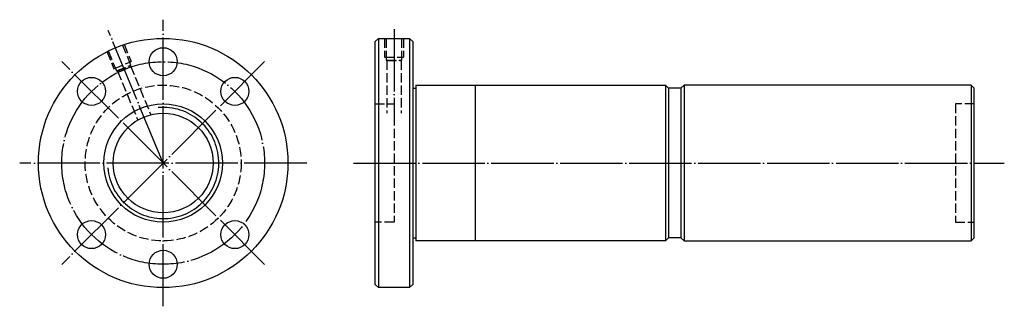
# Model space of a CAD drawing. Header units: millimetres. Extents: x -13 to 303, y 154 to 246.
import ezdxf

# ---------------------------------------------------------------- set-up
doc = ezdxf.new("R2010")
doc.units = ezdxf.units.MM
for name, pattern in [('CENTER', [22, 20, -1, 0, -1]), ('DASHED', [4, 3, -1]), ('THIN', [200000, 200000, 0])]:
    doc.linetypes.add(name, pattern=pattern)
doc.layers.add('NT', color=7, linetype='Continuous')

msp = doc.modelspace()

# ---------------------------------------------------------------- linework, layer by layer
at = {"layer": 'NT', "color": 3, "linetype": 'CENTER'}
for p, q in [((33, 154), (33, 246)), ((33, 200), (15.4, 242.5)), ((107, 243), (107, 213)), ((65.53, 232.53), (0.47, 167.47)), ((65.53, 167.47), (0.47, 232.53)), ((79, 200), (-13, 200)), ((94, 200), (302.65, 200))]:
    msp.add_line(p, q, dxfattribs=at)
at = {"layer": 'NT', "color": 16, "linetype": 'Continuous'}
for p, q in [((101, 239), (102, 240)), ((102, 240), (112, 240)), ((102, 240), (102, 160)), ((112, 240), (113, 239)), ((112, 240), (112, 160)), ((101, 161), (101, 239)), ((113, 239), (113, 161)), ((114, 225), (114, 175)), ((114, 225), (194, 225)), ((133, 225), (133, 175)), ((194, 225), (195, 224)), ((194, 225), (194, 175)), ((200, 225), (199, 224)), ((292, 225), (200, 225)), ((200, 225), (200, 175)), ((292, 225), (292, 175)), ((292, 225), (293, 224)), ((113, 224), (114, 224)), ((195, 224), (195, 176)), ((199, 224), (195, 224)), ((199, 224), (199, 176)), ((293, 176), (293, 224)), ((113, 176), (114, 176)), ((194, 175), (114, 175)), ((195, 176), (194, 175)), ((199, 176), (195, 176)), ((199, 176), (200, 175)), ((200, 175), (292, 175)), ((292, 175), (293, 176)), ((102, 160), (101, 161)), ((113, 161), (112, 160)), ((112, 160), (102, 160))]:
    msp.add_line(p, q, dxfattribs=at)
at = {"layer": 'NT', "color": 1, "linetype": 'DASHED'}
for p, q in [((104, 240), (104, 234)), ((110, 240), (110, 234)), ((20.46, 238.1), (22.76, 232.56)), ((14.92, 235.81), (17.22, 230.26)), ((104, 234), (110, 234)), ((17.22, 230.26), (22.76, 232.56)), ((18.06, 229.53), (22.68, 231.44)), ((22.51, 231.22), (28.96, 215.64)), ((104.5, 233), (109.5, 233)), ((104.75, 232.86), (104.75, 216)), ((109.25, 232.86), (109.25, 216)), ((18.35, 229.49), (24.8, 213.92)), ((101, 219), (107, 219)), ((107, 219), (107, 181)), ((293, 219), (287, 219)), ((287, 219), (287, 181)), ((107, 181), (101, 181)), ((287, 181), (293, 181))]:
    msp.add_line(p, q, dxfattribs=at)
for points in [[(104.5, 240), (104.5, 233), (104.75, 232.86), (109.25, 232.86), (109.5, 233), (109.5, 240)], [(15.38, 236), (18.06, 229.53), (18.35, 229.49), (22.51, 231.22), (22.68, 231.44), (20, 237.91)]]:
    msp.add_lwpolyline(points, dxfattribs=at)
at = {"layer": 'NT', "color": 16, "linetype": 'Continuous'}
for centre, radius in [((33, 200), 40), ((33, 232.5), 4.5), ((10.02, 222.98), 4.5), ((55.98, 222.98), 4.5), ((33, 200), 19), ((33, 200), 16), ((10.02, 177.02), 4.5), ((55.98, 177.02), 4.5), ((33, 167.5), 4.5)]:
    msp.add_circle(centre, radius, dxfattribs=at)
at = {"layer": 'NT', "color": 3, "linetype": 'CENTER'}
msp.add_circle((33, 200), 32.5, dxfattribs=at)
at = {"layer": 'NT', "color": 1, "linetype": 'DASHED'}
msp.add_circle((33, 200), 25, dxfattribs=at)
at = {"layer": 'NT', "color": 5, "linetype": 'THIN'}
msp.add_arc((33, 200), 17.84, 185, 95, dxfattribs=at)

doc.saveas('drawing.dxf')
